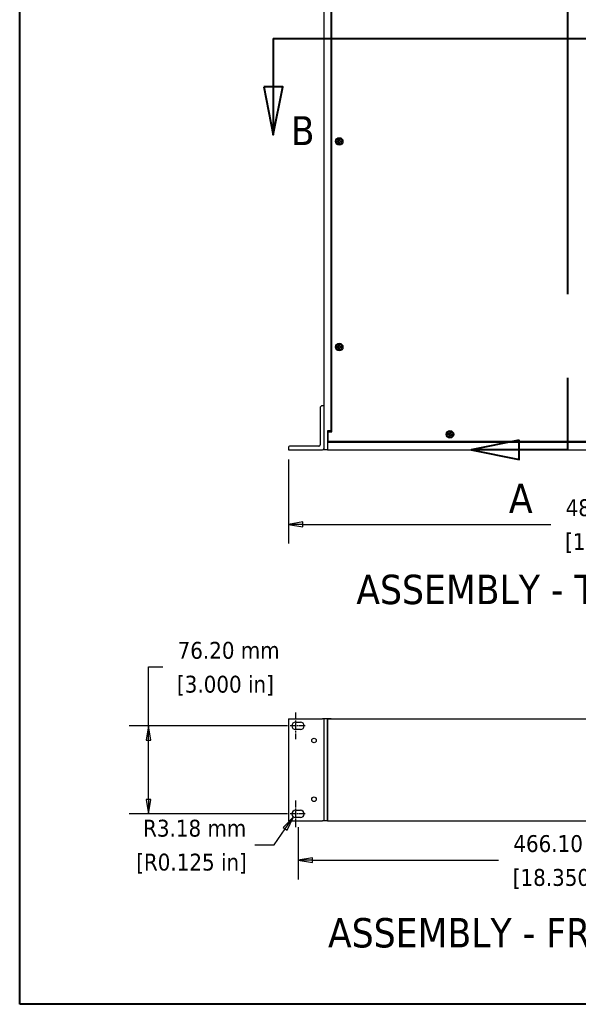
# Model space of a CAD drawing. Header units: millimetres. Extents: x 80 to 2248, y 80 to 1719.
# Tile 1 of 77: x 80 to 564, y 80 to 932. Entities that reach past the tile are written whole.
import ezdxf

# ---------------------------------------------------------------- set-up
doc = ezdxf.new("R2010")
doc.units = ezdxf.units.MM
doc.header["$LTSCALE"] = 8.333333
doc.linetypes.add('CHAIN', pattern=[0.7087, 0.4724, -0.0591, 0.1181, -0.0591])
doc.linetypes.add('DOUBLE_DASH_CHAIN', pattern=[1.2403, 0.6614, -0.0827, 0.1654, -0.0827, 0.1654, -0.0827])
for name, color, linetype, lineweight in [('Border (ANSI)', 7, 'Continuous', 40), ('Center Mark (ANSI)', 7, 'Continuous', 25), ('Dimension (ANSI)', 7, 'Continuous', 25), ('Section Line (ANSI)', 7, 'DOUBLE_DASH_CHAIN', 40), ('Symbol (ANSI)', 7, 'Continuous', 25), ('Visible (ANSI)', 7, 'Continuous', 25)]:
    doc.layers.add(name, color=color, linetype=linetype, lineweight=lineweight)
doc.styles.add('Note Text (ANSI)', font='tahoma.ttf')
doc.styles.add('Note Text (ANSI) - 3DA', font='tahoma.ttf')
doc.styles.add('Text Style66', font='tahoma.ttf')
doc.dimstyles.new('Default - mm (ANSI)', dxfattribs={"dimscale": 8.333333, "dimtxt": 1.75, "dimasz": 1.5, "dimexe": 2, "dimexo": 1, "dimgap": 0.8, "dimtad": 0, "dimtih": 1, "dimtoh": 1, "dimrnd": 1e-08, "dimzin": 0, "dimdsep": 46, "dimtxsty": 'Note Text (ANSI)', "dimblk": 'Filled-2', "dimcen": 0.09, "dimdle": 10, "dimclrd": 256, "dimclre": 256, "dimclrt": 256, "dimadec": 1, "dimazin": 0, "dimtfac": 1.741714, "dimtofl": 0, "dimtmove": 0, "dimatfit": 3, "dimldrblk": 'Filled-1', "dimfxl": 1, "dimtolj": 1, "dimtzin": 0, "dimlwd": -1, "dimlwe": -1, "dimarcsym": 0})

# ---------------------------------------------------------------- blocks, each defined once
blk = doc.blocks.new('Borders Default Border')
at = {"layer": 'Border (ANSI)', "flags": 128}
blk.add_lwpolyline([(9.65, 9.65), (9.65, 206.25), (269.75, 206.25), (269.75, 9.65), (9.65, 9.65)], dxfattribs=at)
blk = doc.blocks.new('2dTransSection0')
at = {"layer": 'Section Line (ANSI)', "linetype": 'Continuous'}
for p, q in [((61.51, 153.54), (56.51, 152.54)), ((61.51, 151.54), (61.51, 153.54)), ((61.51, 152.54), (56.51, 152.54)), ((56.51, 152.54), (61.51, 151.54)), ((66.51, 152.54), (61.51, 152.54)), ((66.51, 152.54), (66.51, 145.06)), ((66.51, 74.67), (66.51, 67.2)), ((61.51, 68.2), (56.51, 67.2)), ((61.51, 66.2), (61.51, 68.2)), ((61.51, 67.2), (56.51, 67.2)), ((56.51, 67.2), (61.51, 66.2)), ((66.51, 67.2), (61.51, 67.2))]:
    blk.add_line(p, q, dxfattribs=at)
at = {"layer": 'Section Line (ANSI)', "linetype": 'DOUBLE_DASH_CHAIN', "ltscale": 12.556316}
blk.add_line((66.51, 152.54), (66.51, 67.2), dxfattribs=at)
at = {"layer": 'Section Line (ANSI)', "linetype": 'Continuous', "flags": 128}
for points in [[(61.51, 153.54), (56.51, 152.54), (61.51, 151.54), (61.51, 153.54)], [(61.51, 68.2), (56.51, 67.2), (61.51, 66.2), (61.51, 68.2)]]:
    blk.add_lwpolyline(points, dxfattribs=at)
at = {"layer": 'Section Line (ANSI)'}
for points in [[(61.51, 153.54), (56.51, 152.54), (61.51, 151.54), (61.51, 153.54)], [(61.51, 68.2), (56.51, 67.2), (61.51, 66.2), (61.51, 68.2)]]:
    blk.add_solid(points, dxfattribs=at)
at = {"layer": 'Section Line (ANSI)', "char_height": 3.05, "attachment_point": 7, "style": 'Note Text (ANSI) - 3DA'}
for insert in [(58.82, 153.97), (60.43, 60.65)]:
    blk.add_mtext('A', dxfattribs=dict(at, insert=insert))
blk = doc.blocks.new('2dTransSection1')
at = {"layer": 'Section Line (ANSI)', "linetype": 'DOUBLE_DASH_CHAIN', "ltscale": 14.02702}
blk.add_line((35.98, 109.87), (97.47, 109.87), dxfattribs=at)
at = {"layer": 'Section Line (ANSI)', "linetype": 'Continuous'}
for p, q in [((35.98, 109.87), (45.28, 109.87)), ((35.98, 109.87), (35.98, 104.87)), ((88.17, 109.87), (97.47, 109.87)), ((97.47, 109.87), (97.47, 104.87)), ((34.98, 104.87), (35.98, 99.87)), ((36.98, 104.87), (34.98, 104.87)), ((35.98, 104.87), (35.98, 99.87)), ((35.98, 99.87), (36.98, 104.87)), ((96.47, 104.87), (97.47, 99.87)), ((98.47, 104.87), (96.47, 104.87)), ((97.47, 104.87), (97.47, 99.87)), ((97.47, 99.87), (98.47, 104.87))]:
    blk.add_line(p, q, dxfattribs=at)
at = {"layer": 'Section Line (ANSI)', "linetype": 'Continuous', "flags": 128}
for points in [[(34.98, 104.87), (35.98, 99.87), (36.98, 104.87), (34.98, 104.87)], [(96.47, 104.87), (97.47, 99.87), (98.47, 104.87), (96.47, 104.87)]]:
    blk.add_lwpolyline(points, dxfattribs=at)
at = {"layer": 'Section Line (ANSI)'}
for points in [[(34.98, 104.87), (35.98, 99.87), (36.98, 104.87), (34.98, 104.87)], [(96.47, 104.87), (97.47, 99.87), (98.47, 104.87), (96.47, 104.87)]]:
    blk.add_solid(points, dxfattribs=at)
at = {"layer": 'Section Line (ANSI)', "attachment_point": 7}
for insert, char_height, style in [((93.88, 99.32), 3.05, 'Note Text (ANSI) - 3DA'), ((37.82, 98.82), 3, 'Text Style66')]:
    blk.add_mtext('B', dxfattribs=dict(at, insert=insert, char_height=char_height, style=style))
blk = doc.blocks.new('Filled-2')
at = {"color": 0}
for p, q in [((0, 0), (-1, 0.167)), ((-1, 0.167), (-1, -0.167)), ((-1, 0), (0, 0)), ((-1, -0.167), (0, 0))]:
    blk.add_line(p, q, dxfattribs=at)
at = {"color": 0, "flags": 128}
blk.add_lwpolyline([(-1, -0.167), (0, 0), (-1, 0.167), (-1, -0.167)], dxfattribs=at)
at = {"color": 0}
blk.add_solid([(-1, -0.167), (0, 0), (-1, 0.167), (-1, -0.167)], dxfattribs=at)
blk = doc.blocks.new('*D9')
at = {"layer": 'Defpoints', "color": 0, "transparency": 16777216}
for p in [(312.93, 559.97), (795.54, 559.97), (795.54, 495.48)]:
    blk.add_point(p, dxfattribs=at)
at = {"layer": 'Dimension (ANSI)', "transparency": 16777216}
for p, q in [((312.93, 551.64), (312.93, 478.81)), ((795.54, 551.64), (795.54, 478.81)), ((325.43, 495.48), (539.98, 495.48)), ((783.04, 495.48), (659.11, 495.48))]:
    blk.add_line(p, q, dxfattribs=at)
at = {"layer": 'Dimension (ANSI)', "transparency": 16777216, "xscale": 12.5, "yscale": 12.5, "zscale": 12.5, "rotation": 180}
blk.add_blockref('Filled-2', (312.93, 495.48), dxfattribs=at)
at = {"layer": 'Dimension (ANSI)', "transparency": 16777216, "xscale": 12.5, "yscale": 12.5, "zscale": 12.5}
blk.add_blockref('Filled-2', (795.54, 495.48), dxfattribs=at)
at = {"layer": 'Dimension (ANSI)', "transparency": 16777216, "char_height": 14.5833, "attachment_point": 5, "style": 'Note Text (ANSI)'}
for s, insert in [('\\A1; 482.61 mm', (599.55, 509.77)), ('\\A1;[19.000 in]', (599.55, 479.27))]:
    blk.add_mtext(s, dxfattribs=dict(at, insert=insert))
blk = doc.blocks.new('Filled-1')
at = {"color": 0}
for p, q in [((0, 0), (-1, 0.333)), ((-1, 0.333), (-1, -0.333)), ((-1, 0), (0, 0)), ((-1, -0.333), (0, 0))]:
    blk.add_line(p, q, dxfattribs=at)
at = {"color": 0, "flags": 128}
blk.add_lwpolyline([(-1, -0.333), (0, 0), (-1, 0.333), (-1, -0.333)], dxfattribs=at)
at = {"color": 0}
blk.add_solid([(-1, -0.333), (0, 0), (-1, 0.333), (-1, -0.333)], dxfattribs=at)
blk = doc.blocks.new('*D19')
at = {"layer": 'Defpoints', "color": 0, "transparency": 16777216}
for p in [(321.19, 241.88), (787.29, 241.88), (321.19, 205.05)]:
    blk.add_point(p, dxfattribs=at)
at = {"layer": 'Dimension (ANSI)', "transparency": 16777216}
for p, q in [((321.19, 233.55), (321.19, 188.38)), ((787.29, 233.55), (787.29, 188.38)), ((333.69, 205.05), (494.72, 205.05)), ((774.79, 205.05), (613.85, 205.05))]:
    blk.add_line(p, q, dxfattribs=at)
at = {"layer": 'Dimension (ANSI)', "transparency": 16777216, "xscale": 12.5, "yscale": 12.5, "zscale": 12.5, "rotation": 180}
blk.add_blockref('Filled-2', (321.19, 205.05), dxfattribs=at)
at = {"layer": 'Dimension (ANSI)', "transparency": 16777216, "xscale": 12.5, "yscale": 12.5, "zscale": 12.5}
blk.add_blockref('Filled-2', (787.29, 205.05), dxfattribs=at)
at = {"layer": 'Dimension (ANSI)', "transparency": 16777216, "char_height": 14.5833, "attachment_point": 5, "style": 'Note Text (ANSI)'}
for s, insert in [('\\A1; 466.10 mm', (554.28, 219.31)), ('\\A1;[18.350 in]', (554.28, 188.84))]:
    blk.add_mtext(s, dxfattribs=dict(at, insert=insert))
blk = doc.blocks.new('*D20')
at = {"layer": 'Defpoints', "color": 0, "transparency": 16777216}
for p in [(317.2, 242.45), (319, 245.06)]:
    blk.add_point(p, dxfattribs=at)
at = {"layer": 'Dimension (ANSI)', "transparency": 16777216}
for p, q in [((300.56, 218.31), (310.11, 232.15)), ((283.95, 218.31), (300.56, 218.31))]:
    blk.add_line(p, q, dxfattribs=at)
at = {"layer": 'Dimension (ANSI)', "transparency": 16777216, "xscale": 12.5, "yscale": 12.5, "zscale": 12.5, "rotation": 55.4203229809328}
blk.add_blockref('Filled-2', (317.2, 242.45), dxfattribs=at)
at = {"layer": 'Dimension (ANSI)', "transparency": 16777216, "char_height": 14.5833, "attachment_point": 5, "style": 'Note Text (ANSI)'}
for s, insert in [('\\A1; R3.18 mm', (229.05, 232.6)), ('\\A1;[R0.125 in]', (229.05, 202.1))]:
    blk.add_mtext(s, dxfattribs=dict(at, insert=insert))
blk = doc.blocks.new('*D21')
at = {"layer": 'Defpoints', "color": 0, "transparency": 16777216}
for p in [(191.8, 321.26), (315.83, 321.26), (315.83, 245.06)]:
    blk.add_point(p, dxfattribs=at)
at = {"layer": 'Dimension (ANSI)', "transparency": 16777216}
for p, q in [((191.8, 321.26), (191.8, 372.18)), ((191.8, 372.18), (204.3, 372.18)), ((307.49, 321.26), (175.14, 321.26)), ((191.8, 257.56), (191.8, 308.76)), ((307.49, 245.06), (175.14, 245.06))]:
    blk.add_line(p, q, dxfattribs=at)
at = {"layer": 'Dimension (ANSI)', "transparency": 16777216, "xscale": 12.5, "yscale": 12.5, "zscale": 12.5}
for p, rotation in [((191.8, 321.26), 90), ((191.8, 245.06), 270)]:
    blk.add_blockref('Filled-2', p, dxfattribs=dict(at, rotation=rotation))
at = {"layer": 'Dimension (ANSI)', "transparency": 16777216, "char_height": 14.5833, "attachment_point": 5, "style": 'Note Text (ANSI)'}
for s, insert in [('\\A1; 76.20 mm', (258.39, 386.44)), ('\\A1;[3.000 in]', (258.39, 355.97))]:
    blk.add_mtext(s, dxfattribs=dict(at, insert=insert))

msp = doc.modelspace()

# ---------------------------------------------------------------- linework, layer by layer
at = {"layer": 'Center Mark (ANSI)', "linetype": 'CHAIN', "ltscale": 1.534261}
for p, q in [((319.0019, 332.768), (319.0019, 309.7513)), ((319.0019, 256.568), (319.0019, 233.5513))]:
    msp.add_line(p, q, dxfattribs=at)
at = {"layer": 'Center Mark (ANSI)', "linetype": 'CHAIN', "ltscale": 1.322606}
for p, q in [((327.3353, 321.2596), (307.4936, 321.2596)), ((327.3353, 245.0596), (307.4936, 245.0596))]:
    msp.add_line(p, q, dxfattribs=at)
at = {"layer": 'Visible (ANSI)'}
for p, q in [((343.4119, 1271.1495), (343.4119, 559.9695)), ((349.7619, 576.4695), (349.7619, 1254.6495)), ((350.5197, 575.4408), (350.5197, 1255.6782)), ((355.7601, 827.0185), (355.0603, 827.0185)), ((355.0603, 826.3005), (355.7601, 826.3005)), ((356.255, 827.2235), (355.7601, 827.0185)), ((355.7765, 826.9359), (355.7601, 827.0185)), ((355.7765, 826.3832), (355.7601, 826.3005)), ((355.7601, 826.3005), (356.255, 826.0956)), ((356.4599, 827.7183), (356.255, 827.2235)), ((356.3502, 827.1282), (356.255, 827.2235)), ((356.3502, 826.1908), (356.255, 826.0956)), ((356.255, 826.0956), (356.4599, 825.6007)), ((356.4599, 828.4182), (356.4599, 827.7183)), ((356.5426, 827.7019), (356.4599, 827.7183)), ((357.0953, 827.7019), (357.1779, 827.7183)), ((357.1779, 827.7183), (357.1779, 828.4182)), ((357.3829, 827.2235), (357.1779, 827.7183)), ((357.1779, 825.6007), (357.3829, 826.0956)), ((357.2876, 827.1282), (357.3829, 827.2235)), ((357.2876, 826.1908), (357.3829, 826.0956)), ((357.8778, 827.0185), (357.3829, 827.2235)), ((357.3829, 826.0956), (357.8778, 826.3005)), ((357.8613, 826.9359), (357.8778, 827.0185)), ((357.8613, 826.3832), (357.8778, 826.3005)), ((358.5776, 827.0185), (357.8778, 827.0185)), ((357.8778, 826.3005), (358.5776, 826.3005)), ((356.5426, 825.6171), (356.4599, 825.6007)), ((356.4599, 825.6007), (356.4599, 824.9009)), ((357.0953, 825.6171), (357.1779, 825.6007)), ((357.1779, 824.9009), (357.1779, 825.6007)), ((355.7601, 649.2185), (355.0603, 649.2185)), ((355.0603, 648.5005), (355.7601, 648.5005)), ((356.255, 649.4235), (355.7601, 649.2185)), ((355.7765, 649.1359), (355.7601, 649.2185)), ((355.7765, 648.5832), (355.7601, 648.5005)), ((355.7601, 648.5005), (356.255, 648.2956)), ((356.4599, 649.9183), (356.255, 649.4235)), ((356.3502, 649.3282), (356.255, 649.4235)), ((356.3502, 648.3908), (356.255, 648.2956)), ((356.255, 648.2956), (356.4599, 647.8007)), ((356.4599, 650.6182), (356.4599, 649.9183)), ((356.5426, 649.9019), (356.4599, 649.9183)), ((356.5426, 647.8171), (356.4599, 647.8007)), ((356.4599, 647.8007), (356.4599, 647.1009)), ((357.0953, 649.9019), (357.1779, 649.9183)), ((357.0953, 647.8171), (357.1779, 647.8007)), ((357.1779, 649.9183), (357.1779, 650.6182)), ((357.3829, 649.4235), (357.1779, 649.9183)), ((357.1779, 647.8007), (357.3829, 648.2956)), ((357.1779, 647.1009), (357.1779, 647.8007)), ((357.2876, 649.3282), (357.3829, 649.4235)), ((357.2876, 648.3908), (357.3829, 648.2956)), ((357.8778, 649.2185), (357.3829, 649.4235)), ((357.3829, 648.2956), (357.8778, 648.5005)), ((357.8613, 649.1359), (357.8778, 649.2185)), ((357.8613, 648.5832), (357.8778, 648.5005)), ((358.5776, 649.2185), (357.8778, 649.2185)), ((357.8778, 648.5005), (358.5776, 648.5005)), ((340.2369, 596.0695), (340.2369, 564.1445)), ((343.4119, 598.0695), (342.2369, 598.0695)), ((349.7619, 576.4695), (346.5869, 576.4695)), ((346.5869, 576.4695), (346.5869, 559.9695)), ((347.3447, 567.0588), (347.3447, 575.4408)), ((347.3447, 575.4408), (350.5197, 575.4408)), ((350.5197, 576.4695), (349.7619, 576.4695)), ((450.862, 573.6007), (451.5225, 573.3693)), ((451.7599, 574.0469), (451.0994, 574.2783)), ((451.5653, 573.4419), (451.5225, 573.3693)), ((451.5225, 573.3693), (451.9217, 573.0122)), ((451.9515, 572.4774), (451.7201, 571.817)), ((451.748, 573.9635), (451.7599, 574.0469)), ((452.2947, 574.0767), (451.7599, 574.0469)), ((452.0431, 573.0707), (451.9217, 573.0122)), ((451.9217, 573.0122), (451.9515, 572.4774)), ((452.035, 572.4656), (451.9515, 572.4774)), ((452.6517, 574.476), (452.2947, 574.0767)), ((452.3531, 573.9553), (452.2947, 574.0767)), ((452.3977, 571.5796), (452.6291, 572.24)), ((452.5566, 572.2829), (452.6291, 572.24)), ((452.6291, 572.24), (452.9862, 572.6393)), ((452.8831, 575.1365), (452.6517, 574.476)), ((452.7243, 574.4331), (452.6517, 574.476)), ((452.9278, 572.7607), (452.9862, 572.6393)), ((452.9862, 572.6393), (453.521, 572.6691)), ((453.2377, 573.6454), (453.3591, 573.7038)), ((453.2459, 574.2504), (453.3293, 574.2386)), ((453.3293, 574.2386), (453.5607, 574.8991)), ((453.3591, 573.7038), (453.3293, 574.2386)), ((453.7584, 573.3467), (453.3591, 573.7038)), ((453.5328, 572.7526), (453.521, 572.6691)), ((453.521, 572.6691), (454.1815, 572.4377)), ((453.7156, 573.2741), (453.7584, 573.3467)), ((454.4189, 573.1153), (453.7584, 573.3467)), ((312.9319, 562.1445), (312.9319, 559.9695)), ((339.2369, 563.1445), (313.9319, 563.1445)), ((347.3447, 567.5895), (346.5869, 567.5895)), ((761.8869, 566.3195), (346.5869, 566.3195)), ((761.1361, 567.0588), (347.3447, 567.0588)), ((312.9319, 559.9695), (342.4119, 559.9695)), ((346.5869, 559.9695), (343.4119, 559.9695)), ((346.5869, 559.9695), (761.8869, 559.9695)), ((312.9319, 327.2246), (312.9319, 239.0946)), ((312.9319, 327.2246), (342.4119, 327.2246)), ((319.0019, 324.4346), (323.3719, 324.4346)), ((343.4119, 327.2246), (342.4119, 327.2246)), ((346.5869, 327.243), (343.4119, 327.243)), ((343.4119, 327.243), (343.4119, 239.105)), ((349.7619, 327.243), (346.5869, 327.243)), ((346.5869, 327.243), (346.5869, 239.105)), ((346.5869, 327.2299), (761.8869, 327.2299)), ((346.5869, 239.0919), (346.5869, 327.2299)), ((349.7619, 327.2299), (349.7619, 327.243)), ((323.3719, 318.0846), (319.0019, 318.0846)), ((319.0019, 248.2346), (323.3719, 248.2346)), ((312.9319, 239.0946), (342.4119, 239.0946)), ((323.3719, 241.8846), (319.0019, 241.8846)), ((343.4119, 239.0946), (342.4119, 239.0946)), ((343.4119, 239.105), (343.4119, 239.0946)), ((346.5869, 239.105), (343.4119, 239.105)), ((346.5869, 239.0919), (761.8869, 239.0919))]:
    msp.add_line(p, q, dxfattribs=at)
for centre, radius in [((356.8189, 826.6595), 3.2512), ((356.8189, 826.6595), 2.54), ((356.8189, 648.8595), 3.2512), ((356.8189, 648.8595), 2.54), ((452.6404, 573.358), 3.2512), ((452.6404, 573.358), 2.54), ((335.0299, 308.5596), 1.9939), ((335.0299, 257.7596), 1.9939)]:
    msp.add_circle(centre, radius, dxfattribs=at)
for centre, radius, start, end in [((356.8189, 826.6595), 1.7949, 168.463041, 191.536959), ((356.8189, 826.6595), 1.7483, 168.6603846, 191.3396154), ((356.8189, 826.6595), 1.7949, 78.463041, 101.536959), ((356.8189, 826.6595), 1.7483, 78.6603846, 101.3396154), ((356.8189, 826.6595), 1.7483, 348.6603846, 11.3396154), ((356.8189, 826.6595), 1.7949, 348.463041, 11.536959), ((356.8189, 826.6595), 1.7949, 258.463041, 281.536959), ((356.8189, 826.6595), 1.7483, 258.6603846, 281.3396154), ((356.8189, 648.8595), 1.7949, 168.463041, 191.536959), ((356.8189, 648.8595), 1.7483, 168.6603846, 191.3396154), ((356.8189, 648.8595), 1.7949, 78.463041, 101.536959), ((356.8189, 648.8595), 1.7483, 78.6603846, 101.3396154), ((356.8189, 648.8595), 1.7483, 348.6603846, 11.3396154), ((356.8189, 648.8595), 1.7949, 348.463041, 11.536959), ((356.8189, 648.8595), 1.7949, 258.463041, 281.536959), ((356.8189, 648.8595), 1.7483, 258.6603846, 281.3396154), ((342.2369, 596.0695), 2, 90, 180), ((452.6404, 573.358), 1.7949, 149.154861, 172.2287791), ((452.6404, 573.358), 1.7483, 149.3522046, 172.0314355), ((452.6404, 573.358), 1.7949, 239.154861, 262.2287791), ((452.6404, 573.358), 1.7483, 239.3522046, 262.0314355), ((452.6404, 573.358), 1.7483, 59.3522046, 82.0314355), ((452.6404, 573.358), 1.7949, 59.154861, 82.2287791), ((452.6404, 573.358), 1.7483, 329.3522046, 352.0314355), ((452.6404, 573.358), 1.7949, 329.154861, 352.2287791), ((313.9319, 562.1445), 1, 90, 180), ((339.2369, 564.1445), 1, 270, 0), ((342.4119, 560.9695), 1, 270, 0), ((319.0019, 321.2596), 3.175, 90, 270), ((323.3719, 321.2596), 3.175, 270, 90), ((319.0019, 245.0596), 3.175, 90, 270), ((323.3719, 245.0596), 3.175, 270, 90)]:
    msp.add_arc(centre, radius, start, end, dxfattribs=at)
for points, weights in [([(355.1048, 827.0033), (355.0828, 827.0108), (355.0603, 827.0185)], [1.01218915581, 1.01172679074, 1.01110160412]), ([(355.1048, 826.3158), (355.0828, 826.3082), (355.0603, 826.3005)], [1.01218915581, 1.01172679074, 1.01110160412]), ([(355.1048, 827.0033), (355.5212, 826.9613), (355.7765, 826.9359)], [1.53696783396, 1.9683578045, 2.37346205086]), ([(355.7765, 826.3832), (355.5212, 826.3577), (355.1048, 826.3158)], [2.37346205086, 1.9683578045, 1.53696783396]), ([(355.7765, 826.9359), (356.1388, 827.051), (356.3502, 827.1282)], [2.07391766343, 2.6044802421, 2.81776863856]), ([(356.3502, 826.1908), (356.1388, 826.2681), (355.7765, 826.3832)], [2.81776863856, 2.60448024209, 2.07391766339]), ([(356.3502, 827.1282), (356.4275, 827.3396), (356.5426, 827.7019)], [2.81776863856, 2.60448024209, 2.07391766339]), ([(356.5426, 825.6171), (356.4275, 825.9794), (356.3502, 826.1908)], [2.07391766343, 2.6044802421, 2.81776863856]), ([(356.4752, 828.3737), (356.4677, 828.3956), (356.4599, 828.4182)], [1.01218915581, 1.01172679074, 1.01110160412]), ([(356.5426, 827.7019), (356.5171, 827.9572), (356.4752, 828.3737)], [2.37346205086, 1.9683578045, 1.53696783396]), ([(357.1627, 828.3737), (357.1208, 827.9572), (357.0953, 827.7019)], [1.53696783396, 1.9683578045, 2.37346205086]), ([(357.0953, 827.7019), (357.2104, 827.3396), (357.2876, 827.1282)], [2.07391766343, 2.6044802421, 2.81776863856]), ([(357.2876, 826.1908), (357.2104, 825.9794), (357.0953, 825.6171)], [2.81776863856, 2.6044802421, 2.07391766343]), ([(357.1627, 828.3737), (357.1702, 828.3956), (357.1779, 828.4182)], [1.01218915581, 1.01172679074, 1.01110160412]), ([(357.2876, 827.1282), (357.499, 827.051), (357.8613, 826.9359)], [2.81776863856, 2.60448024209, 2.07391766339]), ([(357.8613, 826.3832), (357.499, 826.2681), (357.2876, 826.1908)], [2.07391766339, 2.60448024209, 2.81776863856]), ([(357.8613, 826.9359), (358.1166, 826.9613), (358.5331, 827.0033)], [2.37346205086, 1.9683578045, 1.53696783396]), ([(358.5331, 826.3158), (358.1166, 826.3577), (357.8613, 826.3832)], [1.53696783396, 1.9683578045, 2.37346205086]), ([(358.5331, 827.0033), (358.5551, 827.0108), (358.5776, 827.0185)], [1.01218915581, 1.01172679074, 1.01110160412]), ([(358.5331, 826.3158), (358.5551, 826.3082), (358.5776, 826.3005)], [1.01218915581, 1.01172679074, 1.01110160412]), ([(356.4752, 824.9454), (356.4677, 824.9234), (356.4599, 824.9009)], [1.01218915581, 1.01172679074, 1.01110160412]), ([(356.4752, 824.9454), (356.5171, 825.3618), (356.5426, 825.6171)], [1.53696783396, 1.9683578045, 2.37346205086]), ([(357.0953, 825.6171), (357.1208, 825.3618), (357.1627, 824.9454)], [2.37346205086, 1.9683578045, 1.53696783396]), ([(357.1627, 824.9454), (357.1702, 824.9234), (357.1779, 824.9009)], [1.01218915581, 1.01172679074, 1.01110160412]), ([(355.1048, 649.2033), (355.0828, 649.2108), (355.0603, 649.2185)], [1.01218915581, 1.01172679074, 1.01110160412]), ([(355.1048, 648.5158), (355.0828, 648.5082), (355.0603, 648.5005)], [1.01218915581, 1.01172679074, 1.01110160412]), ([(355.1048, 649.2033), (355.5212, 649.1613), (355.7765, 649.1359)], [1.53696783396, 1.9683578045, 2.37346205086]), ([(355.7765, 648.5832), (355.5212, 648.5577), (355.1048, 648.5158)], [2.37346205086, 1.9683578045, 1.53696783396]), ([(355.7765, 649.1359), (356.1388, 649.251), (356.3502, 649.3282)], [2.07391766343, 2.6044802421, 2.81776863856]), ([(356.3502, 648.3908), (356.1388, 648.4681), (355.7765, 648.5832)], [2.81776863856, 2.60448024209, 2.07391766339]), ([(356.3502, 649.3282), (356.4275, 649.5396), (356.5426, 649.9019)], [2.81776863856, 2.60448024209, 2.07391766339]), ([(356.5426, 647.8171), (356.4275, 648.1794), (356.3502, 648.3908)], [2.07391766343, 2.6044802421, 2.81776863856]), ([(356.4752, 650.5737), (356.4677, 650.5956), (356.4599, 650.6182)], [1.01218915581, 1.01172679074, 1.01110160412]), ([(356.5426, 649.9019), (356.5171, 650.1572), (356.4752, 650.5737)], [2.37346205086, 1.9683578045, 1.53696783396]), ([(356.4752, 647.1454), (356.5171, 647.5618), (356.5426, 647.8171)], [1.53696783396, 1.9683578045, 2.37346205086]), ([(357.1627, 650.5737), (357.1208, 650.1572), (357.0953, 649.9019)], [1.53696783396, 1.9683578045, 2.37346205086]), ([(357.0953, 649.9019), (357.2104, 649.5396), (357.2876, 649.3282)], [2.07391766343, 2.6044802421, 2.81776863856]), ([(357.2876, 648.3908), (357.2104, 648.1794), (357.0953, 647.8171)], [2.81776863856, 2.6044802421, 2.07391766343]), ([(357.0953, 647.8171), (357.1208, 647.5618), (357.1627, 647.1454)], [2.37346205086, 1.9683578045, 1.53696783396]), ([(357.1627, 650.5737), (357.1702, 650.5956), (357.1779, 650.6182)], [1.01218915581, 1.01172679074, 1.01110160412]), ([(357.2876, 649.3282), (357.499, 649.251), (357.8613, 649.1359)], [2.81776863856, 2.60448024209, 2.07391766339]), ([(357.8613, 648.5832), (357.499, 648.4681), (357.2876, 648.3908)], [2.07391766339, 2.60448024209, 2.81776863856]), ([(357.8613, 649.1359), (358.1166, 649.1613), (358.5331, 649.2033)], [2.37346205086, 1.9683578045, 1.53696783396]), ([(358.5331, 648.5158), (358.1166, 648.5577), (357.8613, 648.5832)], [1.53696783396, 1.9683578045, 2.37346205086]), ([(358.5331, 649.2033), (358.5551, 649.2108), (358.5776, 649.2185)], [1.01218915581, 1.01172679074, 1.01110160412]), ([(358.5331, 648.5158), (358.5551, 648.5082), (358.5776, 648.5005)], [1.01218915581, 1.01172679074, 1.01110160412]), ([(356.4752, 647.1454), (356.4677, 647.1234), (356.4599, 647.1009)], [1.01218915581, 1.01172679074, 1.01110160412]), ([(357.1627, 647.1454), (357.1702, 647.1234), (357.1779, 647.1009)], [1.01218915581, 1.01172679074, 1.01110160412]), ([(450.909, 573.6004), (450.8858, 573.6006), (450.862, 573.6007)], [1.01218915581, 1.01172679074, 1.01110160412]), ([(451.5653, 573.4419), (451.3159, 573.5022), (450.909, 573.6004)], [2.37346205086, 1.9683578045, 1.53696783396]), ([(451.1364, 574.2492), (451.1181, 574.2636), (451.0994, 574.2783)], [1.01218915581, 1.01172679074, 1.01110160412]), ([(451.1364, 574.2492), (451.5155, 574.072), (451.748, 573.9635)], [1.53696783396, 1.9683578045, 2.37346205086]), ([(452.0431, 573.0707), (451.8691, 573.2135), (451.5653, 573.4419)], [2.81776863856, 2.60448024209, 2.07391766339]), ([(451.7492, 571.8539), (451.7349, 571.8357), (451.7201, 571.817)], [1.01218915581, 1.01172679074, 1.01110160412]), ([(451.748, 573.9635), (452.128, 573.9523), (452.3531, 573.9553)], [2.07391766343, 2.6044802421, 2.81776863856]), ([(451.7492, 571.8539), (451.9265, 572.2331), (452.035, 572.4656)], [1.53696783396, 1.9683578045, 2.37346205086]), ([(452.035, 572.4656), (452.0461, 572.8456), (452.0431, 573.0707)], [2.07391766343, 2.6044802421, 2.81776863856]), ([(452.3531, 573.9553), (452.4959, 574.1293), (452.7243, 574.4331)], [2.81776863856, 2.60448024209, 2.07391766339]), ([(452.3981, 571.6266), (452.3979, 571.6034), (452.3977, 571.5796)], [1.01218915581, 1.01172679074, 1.01110160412]), ([(452.5566, 572.2829), (452.4962, 572.0335), (452.3981, 571.6266)], [2.37346205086, 1.9683578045, 1.53696783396]), ([(452.9278, 572.7607), (452.785, 572.5867), (452.5566, 572.2829)], [2.81776863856, 2.6044802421, 2.07391766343]), ([(452.7243, 574.4331), (452.7847, 574.6825), (452.8828, 575.0894)], [2.37346205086, 1.9683578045, 1.53696783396]), ([(452.8828, 575.0894), (452.883, 575.1126), (452.8831, 575.1365)], [1.01218915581, 1.01172679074, 1.01110160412]), ([(453.5328, 572.7526), (453.1529, 572.7637), (452.9278, 572.7607)], [2.07391766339, 2.60448024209, 2.81776863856]), ([(453.2459, 574.2504), (453.2347, 573.8704), (453.2377, 573.6454)], [2.07391766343, 2.6044802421, 2.81776863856]), ([(453.2377, 573.6454), (453.4117, 573.5026), (453.7156, 573.2741)], [2.81776863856, 2.60448024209, 2.07391766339]), ([(453.5316, 574.8621), (453.3544, 574.4829), (453.2459, 574.2504)], [1.53696783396, 1.9683578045, 2.37346205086]), ([(453.5316, 574.8621), (453.546, 574.8804), (453.5607, 574.8991)], [1.01218915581, 1.01172679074, 1.01110160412]), ([(454.1445, 572.4668), (453.7653, 572.6441), (453.5328, 572.7526)], [1.53696783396, 1.9683578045, 2.37346205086]), ([(453.7156, 573.2741), (453.9649, 573.2138), (454.3718, 573.1157)], [2.37346205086, 1.9683578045, 1.53696783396]), ([(454.1445, 572.4668), (454.1628, 572.4525), (454.1815, 572.4377)], [1.01218915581, 1.01172679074, 1.01110160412]), ([(454.3718, 573.1157), (454.3951, 573.1155), (454.4189, 573.1153)], [1.01218915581, 1.01172679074, 1.01110160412])]:
    msp.add_rational_spline(points, weights, degree=2, dxfattribs=at)

# ---------------------------------------------------------------- block references
at = {"xscale": 8.333333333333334, "yscale": 8.333333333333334, "zscale": 8.333333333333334}
msp.add_blockref('Borders Default Border', (0, 0), dxfattribs=at)
at = {"layer": 'Section Line (ANSI)', "xscale": 8.333333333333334, "yscale": 8.333333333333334, "zscale": 8.333333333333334}
for name in ['2dTransSection0', '2dTransSection1']:
    msp.add_blockref(name, (0, 0), dxfattribs=at)

# ---------------------------------------------------------------- texts
at = {"layer": 'Symbol (ANSI)', "char_height": 25.4, "attachment_point": 7, "style": 'Note Text (ANSI) - 3DA'}
for s, insert in [('ASSEMBLY - TOP VIEW', (371.6139, 426.0438)), ('ASSEMBLY - FRONT VIEW', (347.1271, 129.1275))]:
    msp.add_mtext(s, dxfattribs=dict(at, insert=insert))

# ---------------------------------------------------------------- dimensions: what is measured, and where the dimension line sits
at = {"layer": 'Dimension (ANSI)'}
for base, p1, p2, angle, text, override, picture, middle in [((795.5419, 495.4779), (312.9319, 559.9695), (795.5419, 559.9695), 180, ' <> mm\\X[19.000 in]', {"dimgap": 0.8, "dimtih": 0, "dimtoh": 0, "dimdec": 2, "dimpost": '', "dimtol": 0, "dimlim": 0, "dimtp": 0, "dimtm": 0, "dimtdec": 2, "dimatfit": 1}, '*D9', (599.5493, 495.4779)), ((191.8047, 321.2596), (315.8269, 245.0596), (315.8269, 321.2596), 90, ' <> mm\\X[3.000 in]', {"dimgap": 0.8, "dimdec": 2, "dimpost": '', "dimtol": 0, "dimlim": 0, "dimtp": 0, "dimtm": 0, "dimtdec": 2, "dimatfit": 2}, '*D21', (258.3941, 372.1754)), ((321.1869, 205.0502), (787.2869, 241.8846), (321.1869, 241.8846), 180, ' <> mm\\X[18.350 in]', {"dimgap": 0.8, "dimtih": 0, "dimtoh": 0, "dimdec": 2, "dimpost": '', "dimtol": 0, "dimlim": 0, "dimtp": 0, "dimtm": 0, "dimtdec": 2, "dimatfit": 1}, '*D19', (554.2819, 205.0502))]:
    dim = msp.add_linear_dim(base=base, p1=p1, p2=p2, angle=angle, text=text, dimstyle='Default - mm (ANSI)', override=override, dxfattribs=at)
    dim.commit()
    dim.dimension.update_dxf_attribs({"geometry": picture, "text_midpoint": middle, "dimtype": 160})
dim = msp.add_radius_dim(center=(319.0019286, 245.0596338), mpoint=(317.1999518, 242.4455365), text=' <> mm\\X[R0.125 in]', dimstyle='Default - mm (ANSI)', override={"dimgap": 0.8, "dimdec": 2, "dimlfac": 1, "dimpost": '', "dimcen": 0, "dimtol": 0, "dimlim": 0, "dimtp": 0, "dimtm": 0, "dimtdec": 2}, dxfattribs=at)
dim.commit()
dim.dimension.update_dxf_attribs({"geometry": '*D20', "text_midpoint": (229.0529778, 218.3088379), "dimtype": 164})

doc.saveas('drawing.dxf')
